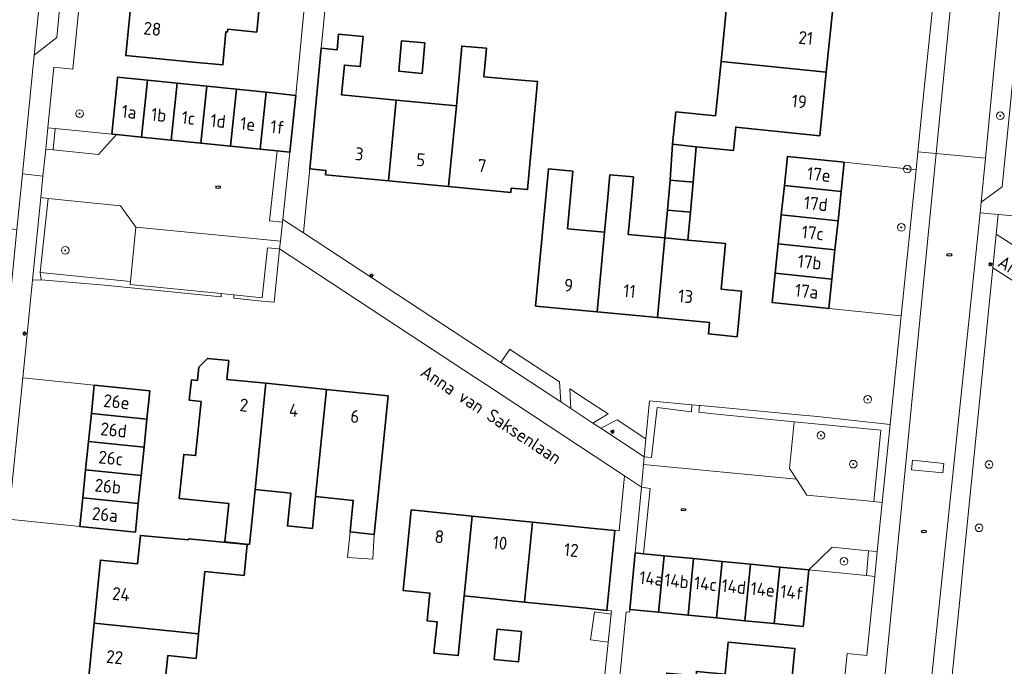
# Model space of a CAD drawing. Header units: metres. Extents: x 152610 to 160096, y 456114 to 462495.
# Tile 83 of 256: x 156337 to 156441, y 459117 to 459185. Entities that reach past the tile are written whole.
import ezdxf
from ezdxf.enums import TextEntityAlignment as Align

# ---------------------------------------------------------------- set-up
doc = ezdxf.new("R2010")
doc.units = ezdxf.units.M
doc.header["$LTSCALE"] = 0.5
doc.layers.get('0').update_dxf_attribs({"linetype": 'CONTINUOUS'})
for name, color, linetype, lineweight in [('B-PV-GR-BEPLANTING_CULTUUR_BODEMBEDEKKER-GV', 251, 'CONTINUOUS', 18), ('B-PV-GR-BEPLANTING_CULTUUR_HEESTERS-GV', 251, 'CONTINUOUS', 18), ('B-PV-GR-BOOM-S', 251, 'CONTINUOUS', 25), ('B-PV-GR-HAAG-GV', 251, 'CONTINUOUS', 13), ('B-PV-IE-MEUBILAIR-S', 251, 'CONTINUOUS', 25), ('B-PV-OG-BEBOUWING-GV', 6, 'CONTINUOUS', 35), ('B-PV-OG-BEBOUWING-T18', 1, 'CONTINUOUS', 18), ('B-PV-OG-BEBOUWING_OVERBOUWING-GV', 251, 'CONTINUOUS', 18), ('B-PV-OG-BEBOUWING_SCHUUR-GV', 251, 'CONTINUOUS', 18), ('B-PV-OG-TOPOGRAFIE-T18', 1, 'CONTINUOUS', 18), ('B-PV-VH-GESLOTENVERHARDING_ASFALT-GV', 251, 'CONTINUOUS', 18), ('B-PV-VH-ONVERHARD_ZAND-GV', 251, 'CONTINUOUS', 18), ('B-PV-VH-OPENVERHARDING_BETONSTRAATSTEEN-GV', 251, 'CONTINUOUS', 18), ('B-PV-VH-OPENVERHARDING_TEGEL-GV', 251, 'CONTINUOUS', 18)]:
    doc.layers.add(name, color=color, linetype=linetype, lineweight=lineweight)
doc.styles.add('NLCS-ISO', font='NLCS-ISO.ttf')
doc.styles.add('NLCS-ISO-M750-T18', font='NLCS-ISO.ttf', dxfattribs={"height": 1.35})

# ---------------------------------------------------------------- blocks, each defined once
blk = doc.blocks.new('SIE-MEUBILAIR_PAAL_LICHTMAST-SO')
for points in [[(-0.62, 0), (-1, 0)], [(-0.71, 0.71), (-0.44, 0.44)], [(0, 1), (0, 0.62)], [(0.44, 0.44), (0.71, 0.71)], [(1, 0), (0.62, 0)], [(-0.71, -0.71), (-0.44, -0.44)], [(0, -0.62), (0, -1)], [(0.44, -0.44), (0.71, -0.71)]]:
    blk.add_lwpolyline(points)
blk.add_circle((0, 0), 0.5)
blk = doc.blocks.new('SIE-MEUBILAIR_PUT_RIOOLPUT-SO')
blk.add_ellipse((0, 0), major_axis=(1.25, 0), ratio=0.54)
blk = doc.blocks.new('SGR-BOOM_GBKN-SO')
at = {"linetype": 'ByBlock', "lineweight": 18}
h = blk.add_hatch(color=0, dxfattribs=at)
h.dxf.hatch_style = 1
edge = h.paths.add_edge_path()
edge.add_arc((0, 0), 0.25, 0, 360)
at = {"color": 0, "linetype": 'ByBlock', "lineweight": 18}
for radius in [2, 0.25]:
    blk.add_circle((0, 0), radius, dxfattribs=at)
at = {"color": 0, "linetype": 'ByBlock', "lineweight": 18, "style": 'NLCS-ISO'}
blk.add_attdef('SOORT', (2.5, 0), '', height=1.5, dxfattribs=at)

msp = doc.modelspace()

# ---------------------------------------------------------------- linework, layer by layer
at = {"layer": 'B-PV-GR-BEPLANTING_CULTUUR_BODEMBEDEKKER-GV', "flags": 128}
for points in [[(156389.044, 459150.437), (156388.751, 459150.63), (156387.816, 459149.246), (156394.097, 459145.115), (156393.955, 459147.206)], [(156397.014, 459145.194), (156395.026, 459146.502), (156395.163, 459144.414), (156397.456, 459142.905), (156399.054, 459143.852)], [(156403.017, 459141.245), (156400.005, 459143.227), (156398.288, 459142.358), (156402.839, 459139.365)]]:
    msp.add_lwpolyline(points, close=True, dxfattribs=at)
at = {"layer": 'B-PV-GR-BEPLANTING_CULTUUR_HEESTERS-GV', "flags": 128}
for points in [[(156347.079, 459173.156), (156341.134, 459173.725), (156340.93, 459171.496), (156345.667, 459171.011), (156347.559, 459173.107)], [(156347.973, 459165.648), (156340.414, 459166.421), (156339.577, 459158.649), (156349.022, 459157.732), (156349.602, 459163.408)], [(156427.607, 459142.159), (156418.552, 459143.041), (156418.037, 459138.146), (156418.764, 459137.041), (156419.879, 459135.343), (156426.89, 459134.682)], [(156426.337, 459129.532), (156422.507, 459129.893), (156420.07, 459127.53), (156426.117, 459126.935)]]:
    msp.add_lwpolyline(points, close=True, dxfattribs=at)
at = {"layer": 'B-PV-GR-HAAG-GV', "flags": 128}
for points in [[(156341.134, 459173.725), (156340.377, 459173.798), (156340.154, 459171.575), (156340.93, 459171.496)], [(156365.73, 459171.249), (156364.401, 459171.385), (156363.606, 459164.064), (156364.945, 459163.925), (156364.977, 459164.225)], [(156340.414, 459166.421), (156339.642, 459166.5), (156338.773, 459157.875), (156339.668, 459157.883), (156339.577, 459158.649)], [(156364.647, 459161.147), (156363.37, 459161.255), (156362.832, 459156.022), (156359.858, 459156.322), (156359.841, 459155.969), (156362.796, 459155.671), (156364.068, 459155.543), (156364.104, 459155.894), (156364.451, 459159.315)], [(156349.022, 459157.732), (156339.577, 459158.649), (156339.668, 459157.883), (156346.304, 459157.334), (156358.539, 459156.1), (156358.529, 459156.456), (156348.99, 459157.418)], [(156407.834, 459144.826), (156403.395, 459145.245), (156403.017, 459141.245), (156402.839, 459139.365), (156403.603, 459139.304), (156404.178, 459144.542), (156407.776, 459144.088)], [(156408.741, 459144.74), (156408.636, 459144.75), (156408.544, 459144.054), (156410.085, 459143.866), (156418.552, 459143.041), (156427.607, 459142.159), (156426.89, 459134.682), (156427.766, 459134.599), (156428.594, 459142.768), (156420.978, 459143.586), (156418.632, 459143.807), (156410.252, 459144.598)], [(156403.457, 459136.057), (156402.538, 459136.185), (156401.889, 459129.313), (156402.747, 459129.229)], [(156427.243, 459129.446), (156426.337, 459129.532), (156426.117, 459126.935), (156426.98, 459126.85)]]:
    msp.add_lwpolyline(points, close=True, dxfattribs=at)
at = {"layer": 'B-PV-OG-BEBOUWING-GV', "flags": 128}
for points in [[(156414.023, 459189.62), (156404.794, 459190.561), (156402.778, 459187.364), (156411.457, 459186.478), (156410.874, 459180.764), (156421.897, 459179.638), (156422.577, 459186.294), (156413.775, 459187.192)], [(156356.205, 459186.622), (156349.13, 459187.458), (156348.541, 459181.376), (156355.599, 459180.693), (156358.685, 459180.395), (156359.021, 459183.869), (156359.182, 459183.853), (156359.209, 459184.132), (156362.261, 459183.837), (156362.472, 459186.016), (156358.693, 459186.381)], [(156373.39, 459183.375), (156370.829, 459183.619), (156370.673, 459181.977), (156369.002, 459182.136), (156367.798, 459169.518), (156369.504, 459169.356), (156369.461, 459168.899), (156376.042, 459168.271), (156376.846, 459176.7), (156371.134, 459177.245), (156371.433, 459180.378), (156373.089, 459180.22)], [(156379.856, 459182.707), (156377.417, 459182.923), (156377.135, 459179.725), (156379.574, 459179.51)], [(156386.308, 459182.138), (156383.731, 459182.365), (156383.449, 459179.168), (156383.178, 459176.096), (156382.352, 459167.669), (156388.866, 459167.048), (156388.908, 459167.496), (156390.616, 459167.337), (156391.668, 459178.652), (156389.959, 459178.804), (156386.044, 459179.15)], [(156421.897, 459179.638), (156410.874, 459180.764), (156410.29, 459175.047), (156406.148, 459175.47), (156405.802, 459172.085), (156408.28, 459171.832), (156412.173, 459171.435), (156412.423, 459173.88), (156421.218, 459172.983)], [(156350.796, 459178.797), (156347.688, 459179.115), (156347.636, 459178.608), (156347.079, 459173.156), (156347.559, 459173.107), (156350.186, 459172.838)], [(156353.904, 459178.479), (156350.796, 459178.797), (156350.186, 459172.838), (156353.294, 459172.521)], [(156357.011, 459178.162), (156353.904, 459178.479), (156353.294, 459172.521), (156356.402, 459172.203)], [(156360.119, 459177.844), (156357.011, 459178.162), (156356.402, 459172.203), (156359.51, 459171.885)], [(156363.227, 459177.526), (156360.119, 459177.844), (156359.51, 459171.885), (156362.618, 459171.567)], [(156366.337, 459177.208), (156363.227, 459177.526), (156362.618, 459171.567), (156364.401, 459171.385), (156365.73, 459171.249)], [(156383.178, 459176.096), (156376.846, 459176.7), (156376.042, 459168.271), (156382.352, 459167.669)], [(156408.28, 459171.832), (156405.802, 459172.085), (156405.559, 459168.33), (156407.945, 459168.115)], [(156423.773, 459170.195), (156417.827, 459170.82), (156417.506, 459167.76), (156423.451, 459167.134)], [(156395.369, 459169.276), (156392.817, 459169.517), (156391.46, 459155.141), (156397.896, 459154.534), (156398.684, 459162.876), (156394.8, 459163.242)], [(156401.707, 459168.677), (156399.239, 459168.9), (156398.957, 459165.772), (156398.684, 459162.876), (156397.896, 459154.534), (156404.215, 459153.937), (156405.001, 459162.28), (156401.163, 459162.642), (156401.425, 459165.55)], [(156407.945, 459168.115), (156405.559, 459168.33), (156405.277, 459165.203), (156407.663, 459164.987)], [(156423.451, 459167.134), (156417.506, 459167.76), (156417.184, 459164.703), (156423.13, 459164.077)], [(156407.663, 459164.987), (156405.277, 459165.203), (156405.001, 459162.28), (156407.399, 459162.053)], [(156423.13, 459164.077), (156417.184, 459164.703), (156416.863, 459161.646), (156422.809, 459161.02)], [(156407.399, 459162.053), (156405.001, 459162.28), (156404.215, 459153.937), (156409.664, 459153.423), (156409.551, 459152.228), (156412.558, 459151.945), (156413.009, 459156.723), (156410.898, 459156.923), (156411.347, 459161.681)], [(156422.809, 459161.02), (156416.863, 459161.646), (156416.542, 459158.589), (156422.488, 459157.963)], [(156422.488, 459157.963), (156416.542, 459158.589), (156416.221, 459155.532), (156422.167, 459154.907)], [(156363.205, 459147.062), (156359.129, 459147.477), (156359.329, 459149.437), (156357.08, 459149.666), (156356.182, 459148.742), (156356.05, 459147.439), (156356.041, 459147.349), (156355.404, 459147.414), (156355.188, 459145.285), (156356.421, 459145.16), (156355.846, 459139.499), (156354.615, 459139.624), (156354.146, 459134.998), (156359.341, 459134.471), (156359.169, 459132.776), (156358.914, 459130.464), (156361.49, 459130.203), (156361.726, 459132.516), (156362.074, 459135.934)], [(156351.052, 459146.27), (156345.234, 459146.865), (156344.932, 459143.91), (156350.75, 459143.314)], [(156369.562, 459146.415), (156363.205, 459147.062), (156362.074, 459135.934), (156365.813, 459135.553), (156365.466, 459132.143), (156368.082, 459131.877), (156368.421, 459135.206)], [(156376.021, 459145.758), (156369.562, 459146.415), (156368.421, 459135.206), (156372.356, 459134.806), (156372.02, 459131.502), (156374.545, 459131.245)], [(156350.75, 459143.314), (156344.932, 459143.91), (156344.631, 459140.965), (156350.449, 459140.369)], [(156350.449, 459140.369), (156344.631, 459140.965), (156344.33, 459138.02), (156350.148, 459137.424)], [(156350.148, 459137.424), (156344.33, 459138.02), (156344.029, 459135.075), (156349.847, 459134.479)], [(156349.847, 459134.479), (156344.029, 459135.075), (156343.723, 459132.083), (156349.541, 459131.488)], [(156384.83, 459133.166), (156378.431, 459133.813), (156377.579, 459125.391), (156380.385, 459125.107), (156380.092, 459122.205), (156381.145, 459122.099), (156380.814, 459118.826), (156383.354, 459118.569), (156383.984, 459124.8)], [(156391.136, 459132.528), (156384.83, 459133.166), (156383.984, 459124.8), (156390.289, 459124.162)], [(156397.576, 459131.876), (156391.136, 459132.528), (156390.289, 459124.162), (156396.73, 459123.511), (156398.929, 459123.282), (156399.739, 459131.657)], [(156355.1, 459130.667), (156350.064, 459131.145), (156349.76, 459128.16), (156345.89, 459128.554), (156345.219, 459121.952), (156356.169, 459120.839), (156356.832, 459127.368), (156360.925, 459126.952), (156361.253, 459130.174), (156355.109, 459130.798)], [(156402.747, 459129.229), (156401.889, 459129.313), (156401.309, 459123.392), (156404.337, 459123.095), (156404.918, 459129.016)], [(156408.008, 459128.713), (156404.918, 459129.016), (156404.337, 459123.095), (156407.427, 459122.792)], [(156410.978, 459128.422), (156408.008, 459128.713), (156407.427, 459122.792), (156410.397, 459122.501)], [(156413.949, 459128.131), (156410.978, 459128.422), (156410.397, 459122.501), (156413.368, 459122.209)], [(156417.039, 459127.828), (156413.949, 459128.131), (156413.368, 459122.209), (156416.457, 459121.906)], [(156420.07, 459127.53), (156417.039, 459127.828), (156416.457, 459121.906), (156419.489, 459121.609), (156419.509, 459121.81)], [(156356.169, 459120.839), (156345.219, 459121.952), (156344.548, 459115.35), (156349.567, 459114.84), (156349.266, 459111.874), (156355.128, 459111.278), (156355.434, 459114.286), (156352.538, 459114.581), (156352.944, 459118.571), (156355.908, 459118.27)], [(156389.976, 459121.079), (156387.437, 459121.339), (156387.113, 459118.166), (156389.655, 459117.906)], [(156418.023, 459113.086), (156418.62, 459119.298), (156411.64, 459119.969), (156411.317, 459116.615), (156408.303, 459116.905), (156408.258, 459116.437), (156405.193, 459116.731), (156404.964, 459114.347), (156408.062, 459114.048)]]:
    msp.add_lwpolyline(points, close=True, dxfattribs=at)
at = {"layer": 'B-PV-OG-BEBOUWING_OVERBOUWING-GV', "flags": 128}
msp.add_lwpolyline([(156374.545, 459131.245), (156372.02, 459131.502), (156371.766, 459128.822), (156374.394, 459128.645)], close=True, dxfattribs=at)
at = {"layer": 'B-PV-OG-BEBOUWING_SCHUUR-GV', "flags": 128}
msp.add_lwpolyline([(156399.357, 459122.887), (156397.613, 459123.129), (156397.21, 459120.215), (156399.049, 459119.961)], close=True, dxfattribs=at)
at = {"layer": 'B-PV-VH-GESLOTENVERHARDING_ASFALT-GV', "flags": 128}
msp.add_lwpolyline([(156441.208, 459250), (156439.175, 459230.989), (156437.606, 459213.969), (156433.4, 459171.115), (156438.569, 459170.636), (156442.482, 459211.682)], dxfattribs=at)
for points in [[(156438.128, 459166.01), (156438.569, 459170.636), (156433.4, 459171.115), (156428.087, 459116.986), (156423.559, 459073.996), (156423.035, 459069.204), (156427.976, 459068.682), (156427.977, 459068.693), (156428.396, 459072.681), (156438.016, 459164.891)], [(156430.915, 459139.003), (156434.199, 459138.681), (156434.101, 459137.685), (156430.817, 459138.008)]]:
    msp.add_lwpolyline(points, close=True, dxfattribs=at)
at = {"layer": 'B-PV-VH-ONVERHARD_ZAND-GV', "flags": 128}
for points in [[(156341.134, 459173.725), (156340.377, 459173.798), (156340.154, 459171.575), (156340.93, 459171.496)], [(156365.73, 459171.249), (156364.401, 459171.385), (156363.606, 459164.064), (156364.945, 459163.925), (156364.977, 459164.225)], [(156340.414, 459166.421), (156339.642, 459166.5), (156338.773, 459157.875), (156339.668, 459157.883), (156339.577, 459158.649)], [(156364.647, 459161.147), (156363.37, 459161.255), (156362.832, 459156.022), (156359.858, 459156.322), (156359.841, 459155.969), (156362.796, 459155.671), (156364.068, 459155.543), (156364.104, 459155.894), (156364.451, 459159.315)], [(156349.022, 459157.732), (156339.577, 459158.649), (156339.668, 459157.883), (156346.304, 459157.334), (156358.539, 459156.1), (156358.529, 459156.456), (156348.99, 459157.418)], [(156407.834, 459144.826), (156403.395, 459145.245), (156403.017, 459141.245), (156402.839, 459139.365), (156403.603, 459139.304), (156404.178, 459144.542), (156407.776, 459144.088)], [(156408.741, 459144.74), (156408.636, 459144.75), (156408.544, 459144.054), (156410.085, 459143.866), (156418.552, 459143.041), (156427.607, 459142.159), (156426.89, 459134.682), (156427.766, 459134.599), (156428.594, 459142.768), (156420.978, 459143.586), (156418.632, 459143.807), (156410.252, 459144.598)], [(156403.457, 459136.057), (156402.538, 459136.185), (156401.889, 459129.313), (156402.747, 459129.229)], [(156427.243, 459129.446), (156426.337, 459129.532), (156426.117, 459126.935), (156426.98, 459126.85)]]:
    msp.add_lwpolyline(points, close=True, dxfattribs=at)
at = {"layer": 'B-PV-VH-OPENVERHARDING_BETONSTRAATSTEEN-GV', "flags": 128}
for points in [[(156345.57, 459228.211), (156343.893, 459230.548), (156343.733, 459228.966), (156338.931, 459181.422), (156341.317, 459183.25)], [(156343.733, 459228.966), (156338.718, 459229.464), (156332.697, 459169.447), (156332.118, 459163.673), (156337.142, 459163.165), (156337.713, 459168.994), (156338.931, 459181.422)], [(156444.514, 459209.65), (156442.482, 459211.682), (156438.569, 459170.636), (156438.128, 459166.01), (156440.312, 459167.636)], [(156350.186, 459172.838), (156347.559, 459173.107), (156345.667, 459171.011), (156340.93, 459171.496), (156340.154, 459171.575), (156339.868, 459168.742), (156339.642, 459166.5), (156340.414, 459166.421), (156347.973, 459165.648), (156349.602, 459163.408), (156364.731, 459161.933), (156364.945, 459163.925), (156363.606, 459164.064), (156364.401, 459171.385), (156362.618, 459171.567), (156359.51, 459171.885), (156356.402, 459172.203), (156353.294, 459172.521)], [(156431.297, 459169.404), (156423.773, 459170.195), (156423.451, 459167.134), (156423.13, 459164.077), (156422.809, 459161.02), (156422.488, 459157.963), (156422.167, 459154.907), (156429.744, 459154.111)], [(156364.731, 459161.933), (156349.602, 459163.408), (156349.022, 459157.732), (156348.99, 459157.418), (156358.529, 459156.456), (156359.858, 459156.322), (156362.832, 459156.022), (156363.37, 459161.255), (156364.647, 459161.147)], [(156345.234, 459146.865), (156337.74, 459147.631), (156336.249, 459132.847), (156343.723, 459132.083), (156344.029, 459135.075), (156344.33, 459138.02), (156344.631, 459140.965), (156344.932, 459143.91)], [(156408.636, 459144.75), (156407.834, 459144.826), (156407.776, 459144.088), (156404.178, 459144.542), (156403.603, 459139.304), (156402.839, 459139.365), (156402.762, 459138.557), (156418.764, 459137.041), (156418.037, 459138.146), (156418.552, 459143.041), (156410.085, 459143.866), (156408.544, 459144.054)], [(156418.764, 459137.041), (156402.762, 459138.557), (156402.538, 459136.185), (156403.457, 459136.057), (156402.747, 459129.229), (156404.918, 459129.016), (156408.008, 459128.713), (156410.978, 459128.422), (156413.949, 459128.131), (156417.039, 459127.828), (156420.07, 459127.53), (156422.507, 459129.893), (156426.337, 459129.532), (156427.243, 459129.446), (156427.766, 459134.599), (156426.89, 459134.682), (156419.879, 459135.343)], [(156430.915, 459139.003), (156430.817, 459138.008), (156434.101, 459137.685), (156434.199, 459138.681)]]:
    msp.add_lwpolyline(points, close=True, dxfattribs=at)
at = {"layer": 'B-PV-VH-OPENVERHARDING_TEGEL-GV', "flags": 128}
for points in [[(156438.016, 459164.891), (156439.91, 459164.746), (156441.94, 459164.549), (156442.277, 459167.965), (156442.895, 459174.234), (156443.513, 459180.503), (156444.131, 459186.773), (156444.749, 459193.042), (156445.367, 459199.311), (156445.985, 459205.58), (156446.647, 459212.291), (156444.717, 459212.444), (156444.841, 459213.741), (156444.962, 459215.01), (156445.256, 459218.094), (156447.096, 459237.388), (156445.064, 459237.694), (156442.482, 459211.682), (156444.514, 459209.65), (156440.312, 459167.636), (156438.128, 459166.01)], [(156431.49, 459171.311), (156433.4, 459171.115), (156437.606, 459213.969), (156435.879, 459214.579), (156435.27, 459208.571), (156434.098, 459197.021), (156433.149, 459187.669), (156432.228, 459178.583)], [(156369.578, 459188.168), (156367.409, 459188.271), (156367.147, 459185.564), (156366.373, 459177.558), (156366.337, 459177.208), (156365.73, 459171.249), (156364.977, 459164.225), (156367.159, 459162.832), (156367.339, 459164.713), (156367.798, 459169.518), (156369.002, 459182.136)], [(156336.58, 459157.439), (156329.746, 459090.542), (156329.388, 459087.039), (156329.352, 459086.387), (156329.368, 459085.864), (156329.381, 459085.465), (156329.4, 459085.139), (156329.435, 459084.814), (156329.469, 459084.61), (156331.377, 459084.549), (156332.261, 459093.309), (156333.337, 459103.981), (156334.287, 459113.398), (156335.252, 459122.965), (156336.249, 459132.847), (156337.74, 459147.631), (156338.773, 459157.875), (156339.642, 459166.5), (156339.868, 459168.742), (156337.759, 459168.993), (156337.713, 459168.994), (156337.142, 459163.165)], [(156367.159, 459162.832), (156364.977, 459164.225), (156364.945, 459163.925), (156364.731, 459161.933), (156364.647, 459161.147), (156378.22, 459152.22), (156385.04, 459147.734), (156386.311, 459146.898), (156400.781, 459137.381), (156402.538, 459136.185), (156402.762, 459138.557), (156402.839, 459139.365), (156398.288, 459142.358), (156397.456, 459142.905), (156395.163, 459144.414), (156394.097, 459145.115), (156387.816, 459149.246)], [(156431.269, 459081.953), (156431.339, 459082.494), (156431.377, 459082.792), (156431.674, 459085.451), (156431.704, 459085.75), (156432.474, 459093.429), (156432.487, 459094.35), (156433.673, 459102.506), (156434.076, 459106.521), (156434.318, 459108.941), (156434.458, 459110.336), (156435.939, 459125.104), (156436.237, 459128.098), (156437.978, 459145.471), (156439.349, 459159.147), (156439.702, 459162.667), (156439.91, 459164.746), (156438.016, 459164.891), (156428.396, 459072.681), (156427.977, 459068.693), (156427.976, 459068.682), (156429.99, 459068.531), (156430.628, 459075.267)], [(156473.778, 459137.05), (156475.105, 459139.84), (156474.397, 459140.335), (156472.621, 459141.41), (156450.507, 459155.69), (156441.632, 459161.421), (156439.702, 459162.667), (156439.349, 459159.147), (156472.75, 459137.751)], [(156402.538, 459136.185), (156400.781, 459137.381), (156400.215, 459131.61), (156399.817, 459131.649), (156399.739, 459131.657), (156398.929, 459123.282), (156399.394, 459123.24), (156398.551, 459115.238), (156398.319, 459112.863), (156399.918, 459112.618), (156400.131, 459114.814), (156400.314, 459116.705), (156400.936, 459123.125), (156401.279, 459123.091), (156401.309, 459123.392), (156401.889, 459129.313)]]:
    msp.add_lwpolyline(points, close=True, dxfattribs=at)
for points in [[(156345.57, 459228.211), (156341.317, 459183.25), (156338.931, 459181.422), (156337.713, 459168.994), (156337.759, 459168.993), (156339.868, 459168.742), (156340.154, 459171.575), (156340.377, 459173.798), (156341.016, 459180.151), (156343.003, 459179.948), (156343.791, 459188.088)], [(156428.087, 459116.986), (156433.4, 459171.115), (156431.49, 459171.311), (156431.297, 459169.404), (156429.744, 459154.111), (156428.594, 459142.768), (156427.766, 459134.599), (156427.243, 459129.446), (156426.98, 459126.85), (156426.35, 459120.632), (156426.142, 459118.575), (156424.073, 459118.774), (156423.475, 459112.559)]]:
    msp.add_lwpolyline(points, dxfattribs=at)

# ---------------------------------------------------------------- block references
at = {"layer": 'B-PV-GR-BOOM-S', "xscale": 0.2, "yscale": 0.2, "zscale": 0.2}
for p in [(156343.708, 459175.296), (156440.118, 459175.074), (156430.378, 459169.489), (156429.756, 459163.376), (156342.201, 459160.981), (156426.234, 459145.379), (156421.337, 459141.612), (156424.727, 459138.598), (156438.948, 459138.565), (156437.901, 459131.934), (156423.755, 459128.415)]:
    msp.add_blockref('SGR-BOOM_GBKN-SO', p, dxfattribs=at)
at = {"layer": 'B-PV-IE-MEUBILAIR-S', "xscale": 0.2, "yscale": 0.2, "zscale": 0.2}
for name, p in [('SIE-MEUBILAIR_PUT_RIOOLPUT-SO', (156358.206, 459167.601)), ('SIE-MEUBILAIR_PUT_RIOOLPUT-SO', (156434.784, 459160.519)), ('SIE-MEUBILAIR_PAAL_LICHTMAST-SO', (156439.1, 459159.526)), ('SIE-MEUBILAIR_PAAL_LICHTMAST-SO', (156374.282, 459158.339)), ('SIE-MEUBILAIR_PAAL_LICHTMAST-SO', (156337.942, 459152.27)), ('SIE-MEUBILAIR_PAAL_LICHTMAST-SO', (156399.498, 459142.003)), ('SIE-MEUBILAIR_PUT_RIOOLPUT-SO', (156406.958, 459133.836)), ('SIE-MEUBILAIR_PUT_RIOOLPUT-SO', (156432.116, 459131.549))]:
    msp.add_blockref(name, p, dxfattribs=at)

# ---------------------------------------------------------------- texts
at = {"layer": 'B-PV-OG-BEBOUWING-T18', "style": 'NLCS-ISO-M750-T18'}
for s, rotation, p in [('28', 354.4, (156351.324, 459184.176)), ('21', 354.2, (156419.75, 459183.22)), ('19', 354.2, (156419.07, 459176.564)), ('1a', 354.2, (156348.887, 459175.484)), ('1b', 354.2, (156351.994, 459175.167)), ('1c', 354.2, (156355.102, 459174.849)), ('1d', 354.2, (156358.21, 459174.531)), ('1e', 354.2, (156361.318, 459174.213)), ('1f', 354.2, (156364.428, 459173.895)), ('3', 354.6, (156372.989, 459171.074)), ('5', 354.6, (156379.434, 459170.459)), ('7', 354.6, (156385.846, 459169.847)), ('17e', 354, (156421.126, 459168.926)), ('17d', 354, (156420.804, 459165.867)), ('17c', 354, (156420.483, 459162.81)), ('17b', 354, (156420.162, 459159.753)), ('9', 354.6, (156394.913, 459157.326)), ('11', 354.6, (156401.291, 459156.724)), ('13', 354.6, (156407.174, 459156.169)), ('17a', 354, (156419.841, 459156.696)), ('26e', 354.2, (156347.57, 459145.133)), ('2', 354.2, (156360.914, 459144.782)), ('4', 354.2, (156366.13, 459144.251)), ('6', 354.2, (156372.539, 459143.599)), ('26d', 354.2, (156347.269, 459142.183)), ('26c', 354.2, (156346.968, 459139.238)), ('26b', 354.2, (156346.667, 459136.293)), ('26a', 354.2, (156346.363, 459133.325)), ('8', 354.2, (156381.379, 459131.002)), ('10', 354.2, (156387.731, 459130.36)), ('12', 354.2, (156395.194, 459129.604)), ('14a', 354.4, (156403.588, 459126.634)), ('14b', 354.4, (156406.219, 459126.376)), ('14c', 354.4, (156409.249, 459126.079)), ('24', 354.2, (156348.042, 459125)), ('14d', 354.4, (156412.22, 459125.788)), ('14e', 354.4, (156415.25, 459125.491)), ('14f', 354.4, (156418.31, 459125.191)), ('22', 354.2, (156347.371, 459118.398))]:
    msp.add_text(s, height=1.35, rotation=rotation, dxfattribs=at).set_placement(p, align=Align.MIDDLE)
at = {"layer": 'B-PV-OG-TOPOGRAFIE-T18', "style": 'NLCS-ISO-M750-T18'}
for s, rotation, p in [('Anna van Burenlaan', 328.1, (156446.964, 459155.677)), ('Anna van Saksenlaan', 326.6, (156386.797, 459143.778))]:
    msp.add_text(s, height=1.35, rotation=rotation, dxfattribs=at).set_placement(p, align=Align.MIDDLE)

doc.saveas('drawing.dxf')
